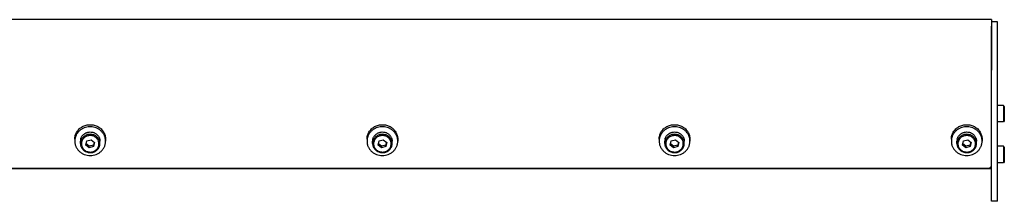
# Model space of a CAD drawing. Header units: inches. Extents: x 0 to 198, y 0 to 153.
# Tile 3 of 3: x 130.36 to 150.21, y 56.77 to 60.43. Entities that reach past the tile are written whole.
import ezdxf

# ---------------------------------------------------------------- set-up
doc = ezdxf.new("R2010")
doc.units = ezdxf.units.IN
doc.header["$LTSCALE"] = 10.89
doc.header["$MEASUREMENT"] = 0
for name, color, linetype in [('351201_BL1', 7, 'CONTINUOUS'), ('351202_WW_351202_42_BL5', 7, 'CONTINUOUS'), ('351203_WW_351203_42_BL8', 7, 'CONTINUOUS'), ('605279P_BL17', 7, 'CONTINUOUS'), ('605279P_BL21', 7, 'CONTINUOUS'), ('605279P_BL22', 7, 'CONTINUOUS'), ('605279P_BL23', 7, 'CONTINUOUS'), ('9505XXM_950512M_BL6', 7, 'CONTINUOUS'), ('9505XXM_950512M_BL7', 7, 'CONTINUOUS'), ('9506XXM_950612M_BL16', 7, 'CONTINUOUS'), ('9506XXM_950612M_BL18', 7, 'CONTINUOUS'), ('9506XXM_950612M_BL19', 7, 'CONTINUOUS'), ('9506XXM_950612M_BL20', 7, 'CONTINUOUS')]:
    doc.layers.add(name, color=color, linetype=linetype)

# ---------------------------------------------------------------- blocks, each defined once
blk = doc.blocks.new('351201_BL1', base_point=(100.466, 98.607))
at = {"layer": '351201_BL1', "color": 7, "linetype": 'CONTINUOUS'}
for p, q in [((150.071, 60.391), (149.951, 60.391)), ((150.071, 56.768), (150.071, 60.391)), ((149.951, 56.768), (149.951, 60.301)), ((150.071, 56.768), (149.951, 56.768))]:
    blk.add_line(p, q, dxfattribs=at)
blk = doc.blocks.new('351202_WW_351202_42_BL5', base_point=(104.017, 98.881))
at = {"layer": '351202_WW_351202_42_BL5', "color": 7, "linetype": 'CONTINUOUS'}
for p, q in [((149.951, 60.433), (107.715, 60.433)), ((149.951, 60.433), (149.951, 59.417)), ((107.777, 57.436), (149.888, 57.436))]:
    blk.add_line(p, q, dxfattribs=at)
blk.add_open_spline([(149.888, 57.436), (149.901, 57.436), (149.922, 57.442), (149.941, 57.461), (149.946, 57.473), (149.948, 57.479)], degree=3, knots=[0, 0, 0, 0, 0.50529, 0.754593, 1, 1, 1, 1], dxfattribs=at)
blk.add_open_spline([(149.948, 57.479), (149.95, 57.484), (149.951, 57.489), (149.951, 57.495)], degree=3, dxfattribs=at)
blk = doc.blocks.new('9505XXM_950512M_BL6', base_point=(103.841, 99.065))
at = {"layer": '9505XXM_950512M_BL6', "color": 7, "linetype": 'CONTINUOUS'}
for p, q in [((150.189, 57.881), (150.071, 57.881)), ((150.208, 57.862), (150.189, 57.881)), ((150.189, 57.881), (150.189, 57.547)), ((150.208, 57.862), (150.208, 57.566)), ((150.189, 57.547), (150.071, 57.547)), ((150.208, 57.566), (150.189, 57.547))]:
    blk.add_line(p, q, dxfattribs=at)
blk = doc.blocks.new('9505XXM_950512M_BL7', base_point=(103.99, 99.476))
at = {"layer": '9505XXM_950512M_BL7', "color": 7, "linetype": 'CONTINUOUS'}
for p, q in [((150.189, 58.704), (150.071, 58.704)), ((150.208, 58.684), (150.189, 58.704)), ((150.189, 58.704), (150.189, 58.369)), ((150.208, 58.684), (150.208, 58.389)), ((150.189, 58.369), (150.071, 58.369)), ((150.208, 58.389), (150.189, 58.369))]:
    blk.add_line(p, q, dxfattribs=at)
blk = doc.blocks.new('351203_WW_351203_42_BL8', base_point=(103.653, 98.877))
at = {"layer": '351203_WW_351203_42_BL8', "color": 7, "linetype": 'CONTINUOUS'}
blk.add_line((107.715, 57.429), (149.951, 57.429), dxfattribs=at)
blk = doc.blocks.new('9506XXM_950612M_BL16', base_point=(131.778, 57.959))
at = {"layer": '9506XXM_950612M_BL16', "color": 7, "linetype": 'CONTINUOUS'}
for p, q in [((131.581, 57.935), (131.581, 57.982)), ((131.691, 57.902), (131.711, 57.986)), ((131.711, 57.986), (131.798, 58.012)), ((131.798, 58.012), (131.865, 57.954)), ((131.975, 57.935), (131.975, 57.982)), ((131.758, 57.845), (131.691, 57.902)), ((131.699, 57.936), (131.758, 57.885)), ((131.758, 57.885), (131.845, 57.911)), ((131.758, 57.845), (131.758, 57.885)), ((131.845, 57.871), (131.758, 57.845)), ((131.857, 57.961), (131.845, 57.911)), ((131.865, 57.954), (131.845, 57.871)), ((131.845, 57.871), (131.845, 57.911))]:
    blk.add_line(p, q, dxfattribs=at)
for centre, start, end in [((131.756, 57.982), 166.8001, 179.9887), ((131.756, 57.935), 166.8, 179.9898), ((131.801, 57.935), 346.8, 359.9898)]:
    blk.add_arc(centre, 0.174, start, end, dxfattribs=at)
for points, knots in [([(131.691, 58.148), (131.698, 58.151), (131.712, 58.157), (131.74, 58.164), (131.776, 58.169), (131.813, 58.165), (131.842, 58.158), (131.855, 58.152), (131.862, 58.149)], [0, 0, 0, 0, 0.124436, 0.249396, 0.499902, 0.750459, 0.875482, 1, 1, 1, 1]), ([(131.586, 58.022), (131.587, 58.029), (131.591, 58.042), (131.6, 58.061), (131.61, 58.08), (131.623, 58.097), (131.638, 58.112), (131.654, 58.126), (131.672, 58.138), (131.685, 58.145), (131.691, 58.148)], [0, 0, 0, 0, 0.122426, 0.245433, 0.369103, 0.493576, 0.618904, 0.745107, 0.872161, 1, 1, 1, 1]), ([(131.975, 57.935), (131.975, 57.941), (131.974, 57.952), (131.972, 57.969), (131.968, 57.985), (131.96, 58.007), (131.947, 58.032), (131.929, 58.055), (131.912, 58.071), (131.898, 58.082), (131.884, 58.091), (131.863, 58.103), (131.835, 58.113), (131.799, 58.12), (131.763, 58.12), (131.728, 58.115), (131.694, 58.103), (131.663, 58.086), (131.635, 58.064), (131.613, 58.037), (131.596, 58.007), (131.588, 57.986), (131.586, 57.975)], [0, 0, 0, 0, 0.030228, 0.060492, 0.090821, 0.121245, 0.182408, 0.244207, 0.275402, 0.306773, 0.338313, 0.370012, 0.433751, 0.497868, 0.562132, 0.626295, 0.69012, 0.753413, 0.816044, 0.877972, 0.939242, 1, 1, 1, 1]), ([(131.951, 57.892), (131.954, 57.903), (131.956, 57.925), (131.954, 57.958), (131.944, 57.989), (131.928, 58.019), (131.906, 58.044), (131.88, 58.066), (131.849, 58.082), (131.816, 58.092), (131.782, 58.096), (131.747, 58.093), (131.713, 58.084), (131.682, 58.07), (131.655, 58.049), (131.632, 58.024), (131.615, 57.996), (131.607, 57.975), (131.605, 57.964)], [0, 0, 0, 0, 0.0606, 0.121164, 0.181999, 0.243361, 0.305419, 0.368235, 0.431754, 0.495819, 0.560193, 0.624597, 0.688748, 0.752396, 0.815366, 0.877579, 0.939072, 1, 1, 1, 1]), ([(131.862, 58.149), (131.87, 58.146), (131.886, 58.137), (131.909, 58.121), (131.928, 58.103), (131.945, 58.082), (131.958, 58.059), (131.968, 58.034), (131.974, 58.008), (131.975, 57.991), (131.975, 57.982)], [0, 0, 0, 0, 0.128399, 0.255795, 0.382098, 0.507304, 0.631497, 0.754844, 0.877585, 1, 1, 1, 1]), ([(131.581, 57.935), (131.581, 57.929), (131.582, 57.918), (131.584, 57.901), (131.588, 57.885), (131.596, 57.863), (131.609, 57.838), (131.627, 57.815), (131.644, 57.799), (131.658, 57.788), (131.672, 57.779), (131.693, 57.767), (131.721, 57.757), (131.757, 57.75), (131.793, 57.749), (131.828, 57.755), (131.862, 57.767), (131.893, 57.784), (131.921, 57.806), (131.943, 57.833), (131.96, 57.862), (131.968, 57.884), (131.97, 57.895)], [0, 0, 0, 0, 0.030228, 0.060492, 0.090821, 0.121245, 0.182408, 0.244207, 0.275402, 0.306773, 0.338313, 0.370012, 0.433751, 0.497868, 0.562132, 0.626295, 0.69012, 0.753413, 0.816044, 0.877972, 0.939242, 1, 1, 1, 1]), ([(131.605, 57.964), (131.603, 57.953), (131.6, 57.932), (131.602, 57.899), (131.612, 57.867), (131.628, 57.838), (131.65, 57.812), (131.676, 57.791), (131.707, 57.775), (131.74, 57.765), (131.774, 57.761), (131.809, 57.763), (131.843, 57.772), (131.874, 57.787), (131.901, 57.807), (131.924, 57.832), (131.941, 57.861), (131.949, 57.882), (131.951, 57.892)], [0, 0, 0, 0, 0.0606, 0.121164, 0.181999, 0.243361, 0.305419, 0.368235, 0.431754, 0.495819, 0.560193, 0.624597, 0.688748, 0.752396, 0.815366, 0.877579, 0.939072, 1, 1, 1, 1])]:
    blk.add_open_spline(points, degree=3, knots=knots, dxfattribs=at)
blk = doc.blocks.new('605279P_BL17', base_point=(131.778, 58.003))
at = {"layer": '605279P_BL17', "color": 7, "linetype": 'CONTINUOUS'}
for p, q in [((131.468, 58.023), (131.468, 57.982)), ((132.088, 58.023), (132.088, 57.982))]:
    blk.add_line(p, q, dxfattribs=at)
for start, end in [(90.0026, 97.3562), (82.6287, 89.9974)]:
    blk.add_arc((131.778, 57.943), 0.33, start, end, dxfattribs=at)
for points, knots in [([(131.736, 58.271), (131.717, 58.268), (131.681, 58.261), (131.63, 58.24), (131.584, 58.211), (131.55, 58.181), (131.527, 58.153), (131.511, 58.132), (131.498, 58.109), (131.487, 58.085), (131.479, 58.06), (131.473, 58.034), (131.469, 58.008), (131.468, 57.991), (131.468, 57.982)], [0, 0, 0, 0, 0.128781, 0.256764, 0.383604, 0.509098, 0.571387, 0.633341, 0.694983, 0.756348, 0.817478, 0.878424, 0.939244, 1, 1, 1, 1]), ([(131.508, 58.166), (131.515, 58.177), (131.53, 58.199), (131.556, 58.228), (131.587, 58.254), (131.621, 58.275), (131.658, 58.293), (131.697, 58.305), (131.737, 58.313), (131.764, 58.314), (131.778, 58.314)], [0, 0, 0, 0, 0.121919, 0.244818, 0.36873, 0.493615, 0.619368, 0.745827, 0.872787, 1, 1, 1, 1]), ([(131.778, 58.314), (131.792, 58.314), (131.819, 58.313), (131.859, 58.305), (131.898, 58.293), (131.935, 58.275), (131.969, 58.254), (132, 58.228), (132.026, 58.199), (132.041, 58.177), (132.048, 58.166)], [0, 0, 0, 0, 0.127213, 0.254172, 0.380631, 0.506384, 0.631269, 0.755181, 0.878081, 1, 1, 1, 1]), ([(132.088, 57.982), (132.088, 57.991), (132.087, 58.008), (132.083, 58.034), (132.077, 58.06), (132.069, 58.085), (132.058, 58.109), (132.045, 58.132), (132.029, 58.153), (132.006, 58.181), (131.972, 58.211), (131.926, 58.24), (131.875, 58.261), (131.839, 58.268), (131.82, 58.271)], [0, 0, 0, 0, 0.060756, 0.121577, 0.182523, 0.243653, 0.305018, 0.36666, 0.428614, 0.490902, 0.616396, 0.743236, 0.871218, 1, 1, 1, 1]), ([(131.468, 58.023), (131.468, 58.036), (131.47, 58.061), (131.477, 58.097), (131.49, 58.133), (131.501, 58.155), (131.508, 58.166)], [0, 0, 0, 0, 0.248724, 0.497981, 0.748265, 1, 1, 1, 1]), ([(131.468, 57.982), (131.468, 57.973), (131.469, 57.953), (131.473, 57.925), (131.481, 57.897), (131.491, 57.87), (131.504, 57.845), (131.52, 57.82), (131.538, 57.797), (131.559, 57.776), (131.581, 57.757), (131.606, 57.739), (131.632, 57.725), (131.668, 57.708), (131.717, 57.695), (131.758, 57.691), (131.778, 57.691)], [0, 0, 0, 0, 0.060569, 0.121214, 0.182009, 0.243021, 0.304309, 0.365919, 0.427885, 0.490226, 0.552948, 0.616042, 0.679483, 0.743236, 0.871333, 1, 1, 1, 1]), ([(131.778, 57.691), (131.798, 57.691), (131.839, 57.695), (131.888, 57.708), (131.924, 57.725), (131.95, 57.739), (131.975, 57.757), (131.998, 57.776), (132.018, 57.797), (132.036, 57.82), (132.052, 57.845), (132.065, 57.87), (132.075, 57.897), (132.083, 57.925), (132.087, 57.953), (132.088, 57.973), (132.088, 57.982)], [0, 0, 0, 0, 0.128666, 0.256763, 0.320516, 0.383957, 0.44705, 0.509773, 0.572115, 0.63408, 0.69569, 0.756978, 0.817991, 0.878786, 0.939431, 1, 1, 1, 1]), ([(132.048, 58.166), (132.055, 58.155), (132.066, 58.133), (132.079, 58.097), (132.086, 58.061), (132.088, 58.036), (132.088, 58.023)], [0, 0, 0, 0, 0.251735, 0.50202, 0.751276, 1, 1, 1, 1])]:
    blk.add_open_spline(points, degree=3, knots=knots, dxfattribs=at)
blk = doc.blocks.new('9506XXM_950612M_BL18', base_point=(137.669, 57.959))
at = {"layer": '9506XXM_950612M_BL18', "color": 7, "linetype": 'CONTINUOUS'}
for p, q in [((137.472, 57.935), (137.472, 57.982)), ((137.582, 57.902), (137.602, 57.986)), ((137.602, 57.986), (137.688, 58.012)), ((137.688, 58.012), (137.756, 57.954)), ((137.866, 57.935), (137.866, 57.982)), ((137.649, 57.845), (137.582, 57.902)), ((137.59, 57.936), (137.649, 57.885)), ((137.649, 57.885), (137.736, 57.911)), ((137.649, 57.845), (137.649, 57.885)), ((137.736, 57.871), (137.649, 57.845)), ((137.748, 57.961), (137.736, 57.911)), ((137.756, 57.954), (137.736, 57.871)), ((137.736, 57.871), (137.736, 57.911))]:
    blk.add_line(p, q, dxfattribs=at)
for centre, start, end in [((137.646, 57.982), 166.8001, 179.9887), ((137.646, 57.935), 166.8, 179.9898), ((137.691, 57.935), 346.8, 359.9898)]:
    blk.add_arc(centre, 0.174, start, end, dxfattribs=at)
for points, knots in [([(137.582, 58.148), (137.589, 58.151), (137.602, 58.157), (137.631, 58.164), (137.667, 58.169), (137.704, 58.165), (137.732, 58.158), (137.746, 58.152), (137.753, 58.149)], [0, 0, 0, 0, 0.124436, 0.249396, 0.499902, 0.750459, 0.875482, 1, 1, 1, 1]), ([(137.477, 58.022), (137.478, 58.029), (137.482, 58.042), (137.491, 58.061), (137.501, 58.08), (137.514, 58.097), (137.528, 58.112), (137.545, 58.126), (137.563, 58.138), (137.576, 58.145), (137.582, 58.148)], [0, 0, 0, 0, 0.122426, 0.245433, 0.369103, 0.493576, 0.618904, 0.745107, 0.872161, 1, 1, 1, 1]), ([(137.866, 57.935), (137.866, 57.941), (137.865, 57.952), (137.863, 57.969), (137.859, 57.985), (137.851, 58.007), (137.838, 58.032), (137.82, 58.055), (137.803, 58.071), (137.789, 58.082), (137.774, 58.091), (137.754, 58.103), (137.726, 58.113), (137.69, 58.12), (137.654, 58.12), (137.619, 58.115), (137.585, 58.103), (137.554, 58.086), (137.526, 58.064), (137.504, 58.037), (137.487, 58.007), (137.479, 57.986), (137.477, 57.975)], [0, 0, 0, 0, 0.030228, 0.060492, 0.090821, 0.121245, 0.182408, 0.244207, 0.275402, 0.306773, 0.338313, 0.370012, 0.433751, 0.497868, 0.562132, 0.626295, 0.69012, 0.753413, 0.816044, 0.877972, 0.939242, 1, 1, 1, 1]), ([(137.842, 57.892), (137.844, 57.903), (137.847, 57.925), (137.844, 57.958), (137.835, 57.989), (137.819, 58.019), (137.797, 58.044), (137.771, 58.066), (137.74, 58.082), (137.707, 58.092), (137.673, 58.096), (137.638, 58.093), (137.604, 58.084), (137.573, 58.07), (137.546, 58.049), (137.523, 58.024), (137.506, 57.996), (137.498, 57.975), (137.496, 57.964)], [0, 0, 0, 0, 0.0606, 0.121164, 0.181999, 0.243361, 0.305419, 0.368235, 0.431754, 0.495819, 0.560193, 0.624597, 0.688748, 0.752396, 0.815366, 0.877579, 0.939072, 1, 1, 1, 1]), ([(137.753, 58.149), (137.761, 58.146), (137.777, 58.137), (137.799, 58.121), (137.819, 58.103), (137.836, 58.082), (137.849, 58.059), (137.859, 58.034), (137.864, 58.008), (137.866, 57.991), (137.866, 57.982)], [0, 0, 0, 0, 0.128399, 0.255795, 0.382098, 0.507304, 0.631497, 0.754844, 0.877585, 1, 1, 1, 1]), ([(137.472, 57.935), (137.472, 57.929), (137.473, 57.918), (137.475, 57.901), (137.479, 57.885), (137.487, 57.863), (137.5, 57.838), (137.518, 57.815), (137.535, 57.799), (137.549, 57.788), (137.563, 57.779), (137.584, 57.767), (137.612, 57.757), (137.648, 57.75), (137.684, 57.749), (137.719, 57.755), (137.753, 57.767), (137.784, 57.784), (137.812, 57.806), (137.834, 57.833), (137.851, 57.862), (137.859, 57.884), (137.861, 57.895)], [0, 0, 0, 0, 0.030228, 0.060492, 0.090821, 0.121245, 0.182408, 0.244207, 0.275402, 0.306773, 0.338313, 0.370012, 0.433751, 0.497868, 0.562132, 0.626295, 0.69012, 0.753413, 0.816044, 0.877972, 0.939242, 1, 1, 1, 1]), ([(137.496, 57.964), (137.493, 57.953), (137.491, 57.932), (137.493, 57.899), (137.503, 57.867), (137.519, 57.838), (137.54, 57.812), (137.567, 57.791), (137.597, 57.775), (137.631, 57.765), (137.665, 57.761), (137.7, 57.763), (137.734, 57.772), (137.765, 57.787), (137.792, 57.807), (137.815, 57.832), (137.832, 57.861), (137.839, 57.882), (137.842, 57.892)], [0, 0, 0, 0, 0.0606, 0.121164, 0.181999, 0.243361, 0.305419, 0.368235, 0.431754, 0.495819, 0.560193, 0.624597, 0.688748, 0.752396, 0.815366, 0.877579, 0.939072, 1, 1, 1, 1])]:
    blk.add_open_spline(points, degree=3, knots=knots, dxfattribs=at)
blk = doc.blocks.new('9506XXM_950612M_BL19', base_point=(143.56, 57.959))
at = {"layer": '9506XXM_950612M_BL19', "color": 7, "linetype": 'CONTINUOUS'}
for p, q in [((143.363, 57.935), (143.363, 57.982)), ((143.473, 57.902), (143.493, 57.986)), ((143.493, 57.986), (143.579, 58.012)), ((143.579, 58.012), (143.646, 57.954)), ((143.757, 57.935), (143.757, 57.982)), ((143.54, 57.845), (143.473, 57.902)), ((143.481, 57.936), (143.54, 57.885)), ((143.54, 57.885), (143.627, 57.911)), ((143.54, 57.845), (143.54, 57.885)), ((143.627, 57.871), (143.54, 57.845)), ((143.639, 57.961), (143.627, 57.911)), ((143.646, 57.954), (143.627, 57.871)), ((143.627, 57.871), (143.627, 57.911))]:
    blk.add_line(p, q, dxfattribs=at)
for centre, start, end in [((143.537, 57.982), 166.8001, 179.9887), ((143.537, 57.935), 166.8, 179.9898), ((143.582, 57.935), 346.8, 359.9898)]:
    blk.add_arc(centre, 0.174, start, end, dxfattribs=at)
for points, knots in [([(143.473, 58.148), (143.48, 58.151), (143.493, 58.157), (143.521, 58.164), (143.558, 58.169), (143.595, 58.165), (143.623, 58.158), (143.637, 58.152), (143.644, 58.149)], [0, 0, 0, 0, 0.124436, 0.249396, 0.499902, 0.750459, 0.875482, 1, 1, 1, 1]), ([(143.367, 58.022), (143.369, 58.029), (143.373, 58.042), (143.381, 58.061), (143.392, 58.08), (143.405, 58.097), (143.419, 58.112), (143.436, 58.126), (143.454, 58.138), (143.466, 58.145), (143.473, 58.148)], [0, 0, 0, 0, 0.122426, 0.245433, 0.369103, 0.493576, 0.618904, 0.745107, 0.872161, 1, 1, 1, 1]), ([(143.757, 57.935), (143.757, 57.941), (143.756, 57.952), (143.754, 57.969), (143.749, 57.985), (143.742, 58.007), (143.729, 58.032), (143.711, 58.055), (143.694, 58.071), (143.68, 58.082), (143.665, 58.091), (143.644, 58.103), (143.616, 58.113), (143.581, 58.12), (143.545, 58.12), (143.509, 58.115), (143.476, 58.103), (143.444, 58.086), (143.417, 58.064), (143.395, 58.037), (143.377, 58.007), (143.37, 57.986), (143.367, 57.975)], [0, 0, 0, 0, 0.030228, 0.060492, 0.090821, 0.121245, 0.182408, 0.244207, 0.275402, 0.306773, 0.338313, 0.370012, 0.433751, 0.497868, 0.562132, 0.626295, 0.69012, 0.753413, 0.816044, 0.877972, 0.939242, 1, 1, 1, 1]), ([(143.733, 57.892), (143.735, 57.903), (143.738, 57.925), (143.735, 57.958), (143.726, 57.989), (143.71, 58.019), (143.688, 58.044), (143.662, 58.066), (143.631, 58.082), (143.598, 58.092), (143.563, 58.096), (143.529, 58.093), (143.495, 58.084), (143.464, 58.07), (143.436, 58.049), (143.414, 58.024), (143.396, 57.996), (143.389, 57.975), (143.387, 57.964)], [0, 0, 0, 0, 0.0606, 0.121164, 0.181999, 0.243361, 0.305419, 0.368235, 0.431754, 0.495819, 0.560193, 0.624597, 0.688748, 0.752396, 0.815366, 0.877579, 0.939072, 1, 1, 1, 1]), ([(143.644, 58.149), (143.652, 58.146), (143.668, 58.137), (143.69, 58.121), (143.71, 58.103), (143.726, 58.082), (143.74, 58.059), (143.749, 58.034), (143.755, 58.008), (143.757, 57.991), (143.757, 57.982)], [0, 0, 0, 0, 0.128399, 0.255795, 0.382098, 0.507304, 0.631497, 0.754844, 0.877585, 1, 1, 1, 1]), ([(143.363, 57.935), (143.363, 57.929), (143.363, 57.918), (143.366, 57.901), (143.37, 57.885), (143.378, 57.863), (143.391, 57.838), (143.409, 57.815), (143.426, 57.799), (143.439, 57.788), (143.454, 57.779), (143.475, 57.767), (143.503, 57.757), (143.538, 57.75), (143.574, 57.749), (143.61, 57.755), (143.644, 57.767), (143.675, 57.784), (143.702, 57.806), (143.725, 57.833), (143.742, 57.862), (143.749, 57.884), (143.752, 57.895)], [0, 0, 0, 0, 0.030228, 0.060492, 0.090821, 0.121245, 0.182408, 0.244207, 0.275402, 0.306773, 0.338313, 0.370012, 0.433751, 0.497868, 0.562132, 0.626295, 0.69012, 0.753413, 0.816044, 0.877972, 0.939242, 1, 1, 1, 1]), ([(143.387, 57.964), (143.384, 57.953), (143.381, 57.932), (143.384, 57.899), (143.394, 57.867), (143.41, 57.838), (143.431, 57.812), (143.458, 57.791), (143.488, 57.775), (143.521, 57.765), (143.556, 57.761), (143.591, 57.763), (143.624, 57.772), (143.656, 57.787), (143.683, 57.807), (143.706, 57.832), (143.723, 57.861), (143.73, 57.882), (143.733, 57.892)], [0, 0, 0, 0, 0.0606, 0.121164, 0.181999, 0.243361, 0.305419, 0.368235, 0.431754, 0.495819, 0.560193, 0.624597, 0.688748, 0.752396, 0.815366, 0.877579, 0.939072, 1, 1, 1, 1])]:
    blk.add_open_spline(points, degree=3, knots=knots, dxfattribs=at)
blk = doc.blocks.new('9506XXM_950612M_BL20', base_point=(149.451, 57.959))
at = {"layer": '9506XXM_950612M_BL20', "color": 7, "linetype": 'CONTINUOUS'}
for p, q in [((149.254, 57.935), (149.254, 57.982)), ((149.364, 57.902), (149.383, 57.986)), ((149.383, 57.986), (149.47, 58.012)), ((149.47, 58.012), (149.537, 57.954)), ((149.647, 57.935), (149.647, 57.982)), ((149.431, 57.845), (149.364, 57.902)), ((149.372, 57.936), (149.431, 57.885)), ((149.431, 57.885), (149.518, 57.911)), ((149.431, 57.845), (149.431, 57.885)), ((149.518, 57.871), (149.431, 57.845)), ((149.529, 57.961), (149.518, 57.911)), ((149.537, 57.954), (149.518, 57.871)), ((149.518, 57.871), (149.518, 57.911))]:
    blk.add_line(p, q, dxfattribs=at)
for centre, start, end in [((149.428, 57.982), 166.8001, 179.9887), ((149.428, 57.935), 166.8, 179.9898), ((149.473, 57.935), 346.8, 359.9898)]:
    blk.add_arc(centre, 0.174, start, end, dxfattribs=at)
for points, knots in [([(149.364, 58.148), (149.37, 58.151), (149.384, 58.157), (149.412, 58.164), (149.449, 58.169), (149.486, 58.165), (149.514, 58.158), (149.528, 58.152), (149.535, 58.149)], [0, 0, 0, 0, 0.124436, 0.249396, 0.499902, 0.750459, 0.875482, 1, 1, 1, 1]), ([(149.258, 58.022), (149.26, 58.029), (149.264, 58.042), (149.272, 58.061), (149.283, 58.08), (149.295, 58.097), (149.31, 58.112), (149.326, 58.126), (149.344, 58.138), (149.357, 58.145), (149.364, 58.148)], [0, 0, 0, 0, 0.122426, 0.245433, 0.369103, 0.493576, 0.618904, 0.745107, 0.872161, 1, 1, 1, 1]), ([(149.647, 57.935), (149.647, 57.941), (149.647, 57.952), (149.644, 57.969), (149.64, 57.985), (149.633, 58.007), (149.619, 58.032), (149.601, 58.055), (149.585, 58.071), (149.571, 58.082), (149.556, 58.091), (149.535, 58.103), (149.507, 58.113), (149.472, 58.12), (149.436, 58.12), (149.4, 58.115), (149.366, 58.103), (149.335, 58.086), (149.308, 58.064), (149.285, 58.037), (149.268, 58.007), (149.261, 57.986), (149.258, 57.975)], [0, 0, 0, 0, 0.030228, 0.060492, 0.090821, 0.121245, 0.182408, 0.244207, 0.275402, 0.306773, 0.338313, 0.370012, 0.433751, 0.497868, 0.562132, 0.626295, 0.69012, 0.753413, 0.816044, 0.877972, 0.939242, 1, 1, 1, 1]), ([(149.624, 57.892), (149.626, 57.903), (149.629, 57.925), (149.626, 57.958), (149.617, 57.989), (149.601, 58.019), (149.579, 58.044), (149.552, 58.066), (149.522, 58.082), (149.489, 58.092), (149.454, 58.096), (149.419, 58.093), (149.386, 58.084), (149.355, 58.07), (149.327, 58.049), (149.305, 58.024), (149.287, 57.996), (149.28, 57.975), (149.278, 57.964)], [0, 0, 0, 0, 0.0606, 0.121164, 0.181999, 0.243361, 0.305419, 0.368235, 0.431754, 0.495819, 0.560193, 0.624597, 0.688748, 0.752396, 0.815366, 0.877579, 0.939072, 1, 1, 1, 1]), ([(149.535, 58.149), (149.543, 58.146), (149.559, 58.137), (149.581, 58.121), (149.601, 58.103), (149.617, 58.082), (149.631, 58.059), (149.64, 58.034), (149.646, 58.008), (149.647, 57.991), (149.647, 57.982)], [0, 0, 0, 0, 0.128399, 0.255795, 0.382098, 0.507304, 0.631497, 0.754844, 0.877585, 1, 1, 1, 1]), ([(149.254, 57.935), (149.254, 57.929), (149.254, 57.918), (149.257, 57.901), (149.261, 57.885), (149.268, 57.863), (149.282, 57.838), (149.3, 57.815), (149.317, 57.799), (149.33, 57.788), (149.345, 57.779), (149.366, 57.767), (149.394, 57.757), (149.429, 57.75), (149.465, 57.749), (149.501, 57.755), (149.535, 57.767), (149.566, 57.784), (149.593, 57.806), (149.616, 57.833), (149.633, 57.862), (149.64, 57.884), (149.643, 57.895)], [0, 0, 0, 0, 0.030228, 0.060492, 0.090821, 0.121245, 0.182408, 0.244207, 0.275402, 0.306773, 0.338313, 0.370012, 0.433751, 0.497868, 0.562132, 0.626295, 0.69012, 0.753413, 0.816044, 0.877972, 0.939242, 1, 1, 1, 1]), ([(149.278, 57.964), (149.275, 57.953), (149.272, 57.932), (149.275, 57.899), (149.285, 57.867), (149.3, 57.838), (149.322, 57.812), (149.349, 57.791), (149.379, 57.775), (149.412, 57.765), (149.447, 57.761), (149.482, 57.763), (149.515, 57.772), (149.546, 57.787), (149.574, 57.807), (149.597, 57.832), (149.614, 57.861), (149.621, 57.882), (149.624, 57.892)], [0, 0, 0, 0, 0.0606, 0.121164, 0.181999, 0.243361, 0.305419, 0.368235, 0.431754, 0.495819, 0.560193, 0.624597, 0.688748, 0.752396, 0.815366, 0.877579, 0.939072, 1, 1, 1, 1])]:
    blk.add_open_spline(points, degree=3, knots=knots, dxfattribs=at)
blk = doc.blocks.new('605279P_BL21', base_point=(137.669, 58.003))
at = {"layer": '605279P_BL21', "color": 7, "linetype": 'CONTINUOUS'}
for p, q in [((137.359, 58.023), (137.359, 57.982)), ((137.979, 58.023), (137.979, 57.982))]:
    blk.add_line(p, q, dxfattribs=at)
for start, end in [(90.0026, 97.3562), (82.6287, 89.9974)]:
    blk.add_arc((137.669, 57.943), 0.33, start, end, dxfattribs=at)
for points, knots in [([(137.627, 58.271), (137.608, 58.268), (137.572, 58.261), (137.521, 58.24), (137.474, 58.211), (137.441, 58.181), (137.418, 58.153), (137.402, 58.132), (137.389, 58.109), (137.378, 58.085), (137.37, 58.06), (137.363, 58.034), (137.36, 58.008), (137.359, 57.991), (137.359, 57.982)], [0, 0, 0, 0, 0.128781, 0.256764, 0.383604, 0.509098, 0.571387, 0.633341, 0.694983, 0.756348, 0.817478, 0.878424, 0.939244, 1, 1, 1, 1]), ([(137.399, 58.166), (137.405, 58.177), (137.421, 58.199), (137.447, 58.228), (137.478, 58.254), (137.512, 58.275), (137.549, 58.293), (137.588, 58.305), (137.628, 58.313), (137.655, 58.314), (137.669, 58.314)], [0, 0, 0, 0, 0.121919, 0.244818, 0.36873, 0.493615, 0.619368, 0.745827, 0.872787, 1, 1, 1, 1]), ([(137.669, 58.314), (137.683, 58.314), (137.71, 58.313), (137.75, 58.305), (137.789, 58.293), (137.826, 58.275), (137.86, 58.254), (137.89, 58.228), (137.917, 58.199), (137.932, 58.177), (137.939, 58.166)], [0, 0, 0, 0, 0.127213, 0.254172, 0.380631, 0.506384, 0.631269, 0.755181, 0.878081, 1, 1, 1, 1]), ([(137.979, 57.982), (137.979, 57.991), (137.978, 58.008), (137.974, 58.034), (137.968, 58.06), (137.96, 58.085), (137.949, 58.109), (137.935, 58.132), (137.92, 58.153), (137.897, 58.181), (137.863, 58.211), (137.817, 58.24), (137.766, 58.261), (137.729, 58.268), (137.711, 58.271)], [0, 0, 0, 0, 0.060756, 0.121577, 0.182523, 0.243653, 0.305018, 0.36666, 0.428614, 0.490902, 0.616396, 0.743236, 0.871218, 1, 1, 1, 1]), ([(137.359, 58.023), (137.359, 58.036), (137.361, 58.061), (137.368, 58.097), (137.381, 58.133), (137.392, 58.155), (137.399, 58.166)], [0, 0, 0, 0, 0.248724, 0.497981, 0.748265, 1, 1, 1, 1]), ([(137.359, 57.982), (137.359, 57.973), (137.36, 57.953), (137.364, 57.925), (137.372, 57.897), (137.382, 57.87), (137.395, 57.845), (137.411, 57.82), (137.429, 57.797), (137.449, 57.776), (137.472, 57.757), (137.496, 57.739), (137.523, 57.725), (137.559, 57.708), (137.608, 57.695), (137.649, 57.691), (137.669, 57.691)], [0, 0, 0, 0, 0.060569, 0.121214, 0.182009, 0.243021, 0.304309, 0.365919, 0.427885, 0.490226, 0.552948, 0.616042, 0.679483, 0.743236, 0.871333, 1, 1, 1, 1]), ([(137.669, 57.691), (137.689, 57.691), (137.73, 57.695), (137.778, 57.708), (137.815, 57.725), (137.841, 57.739), (137.866, 57.757), (137.888, 57.776), (137.909, 57.797), (137.927, 57.82), (137.943, 57.845), (137.956, 57.87), (137.966, 57.897), (137.973, 57.925), (137.978, 57.953), (137.979, 57.973), (137.979, 57.982)], [0, 0, 0, 0, 0.128666, 0.256763, 0.320516, 0.383957, 0.44705, 0.509773, 0.572115, 0.63408, 0.69569, 0.756978, 0.817991, 0.878786, 0.939431, 1, 1, 1, 1]), ([(137.939, 58.166), (137.945, 58.155), (137.957, 58.133), (137.97, 58.097), (137.977, 58.061), (137.979, 58.036), (137.979, 58.023)], [0, 0, 0, 0, 0.251735, 0.50202, 0.751276, 1, 1, 1, 1])]:
    blk.add_open_spline(points, degree=3, knots=knots, dxfattribs=at)
blk = doc.blocks.new('605279P_BL22', base_point=(143.56, 58.003))
at = {"layer": '605279P_BL22', "color": 7, "linetype": 'CONTINUOUS'}
for p, q in [((143.25, 58.023), (143.25, 57.982)), ((143.87, 58.023), (143.87, 57.982))]:
    blk.add_line(p, q, dxfattribs=at)
for start, end in [(90.0026, 97.3562), (82.6287, 89.9974)]:
    blk.add_arc((143.56, 57.943), 0.33, start, end, dxfattribs=at)
for points, knots in [([(143.518, 58.271), (143.499, 58.268), (143.463, 58.261), (143.412, 58.24), (143.365, 58.211), (143.332, 58.181), (143.308, 58.153), (143.293, 58.132), (143.28, 58.109), (143.269, 58.085), (143.26, 58.06), (143.254, 58.034), (143.251, 58.008), (143.25, 57.991), (143.25, 57.982)], [0, 0, 0, 0, 0.128781, 0.256764, 0.383604, 0.509098, 0.571387, 0.633341, 0.694983, 0.756348, 0.817478, 0.878424, 0.939244, 1, 1, 1, 1]), ([(143.29, 58.166), (143.296, 58.177), (143.311, 58.199), (143.338, 58.228), (143.369, 58.254), (143.403, 58.275), (143.44, 58.293), (143.479, 58.305), (143.519, 58.313), (143.546, 58.314), (143.56, 58.314)], [0, 0, 0, 0, 0.121919, 0.244818, 0.36873, 0.493615, 0.619368, 0.745827, 0.872787, 1, 1, 1, 1]), ([(143.56, 58.314), (143.573, 58.314), (143.601, 58.313), (143.641, 58.305), (143.68, 58.293), (143.717, 58.275), (143.751, 58.254), (143.781, 58.228), (143.808, 58.199), (143.823, 58.177), (143.83, 58.166)], [0, 0, 0, 0, 0.127213, 0.254172, 0.380631, 0.506384, 0.631269, 0.755181, 0.878081, 1, 1, 1, 1]), ([(143.87, 57.982), (143.87, 57.991), (143.869, 58.008), (143.865, 58.034), (143.859, 58.06), (143.85, 58.085), (143.839, 58.109), (143.826, 58.132), (143.811, 58.153), (143.788, 58.181), (143.754, 58.211), (143.708, 58.24), (143.656, 58.261), (143.62, 58.268), (143.602, 58.271)], [0, 0, 0, 0, 0.060756, 0.121577, 0.182523, 0.243653, 0.305018, 0.36666, 0.428614, 0.490902, 0.616396, 0.743236, 0.871218, 1, 1, 1, 1]), ([(143.25, 58.023), (143.25, 58.036), (143.251, 58.061), (143.259, 58.097), (143.272, 58.133), (143.283, 58.155), (143.29, 58.166)], [0, 0, 0, 0, 0.248724, 0.497981, 0.748265, 1, 1, 1, 1]), ([(143.25, 57.982), (143.25, 57.973), (143.251, 57.953), (143.255, 57.925), (143.263, 57.897), (143.273, 57.87), (143.286, 57.845), (143.302, 57.82), (143.32, 57.797), (143.34, 57.776), (143.363, 57.757), (143.387, 57.739), (143.413, 57.725), (143.45, 57.708), (143.499, 57.695), (143.539, 57.691), (143.56, 57.691)], [0, 0, 0, 0, 0.060569, 0.121214, 0.182009, 0.243021, 0.304309, 0.365919, 0.427885, 0.490226, 0.552948, 0.616042, 0.679483, 0.743236, 0.871333, 1, 1, 1, 1]), ([(143.56, 57.691), (143.58, 57.691), (143.62, 57.695), (143.669, 57.708), (143.706, 57.725), (143.732, 57.739), (143.757, 57.757), (143.779, 57.776), (143.8, 57.797), (143.818, 57.82), (143.834, 57.845), (143.847, 57.87), (143.857, 57.897), (143.864, 57.925), (143.869, 57.953), (143.87, 57.973), (143.87, 57.982)], [0, 0, 0, 0, 0.128666, 0.256763, 0.320516, 0.383957, 0.44705, 0.509773, 0.572115, 0.63408, 0.69569, 0.756978, 0.817991, 0.878786, 0.939431, 1, 1, 1, 1]), ([(143.83, 58.166), (143.836, 58.155), (143.848, 58.133), (143.86, 58.097), (143.868, 58.061), (143.87, 58.036), (143.87, 58.023)], [0, 0, 0, 0, 0.251735, 0.50202, 0.751276, 1, 1, 1, 1])]:
    blk.add_open_spline(points, degree=3, knots=knots, dxfattribs=at)
blk = doc.blocks.new('605279P_BL23', base_point=(149.451, 58.003))
at = {"layer": '605279P_BL23', "color": 7, "linetype": 'CONTINUOUS'}
for p, q in [((149.141, 58.023), (149.141, 57.982)), ((149.761, 58.023), (149.761, 57.982))]:
    blk.add_line(p, q, dxfattribs=at)
for start, end in [(90.0026, 97.3562), (82.6287, 89.9974)]:
    blk.add_arc((149.451, 57.943), 0.33, start, end, dxfattribs=at)
for points, knots in [([(149.408, 58.271), (149.39, 58.268), (149.354, 58.261), (149.303, 58.24), (149.256, 58.211), (149.222, 58.181), (149.199, 58.153), (149.184, 58.132), (149.171, 58.109), (149.16, 58.085), (149.151, 58.06), (149.145, 58.034), (149.141, 58.008), (149.141, 57.991), (149.141, 57.982)], [0, 0, 0, 0, 0.128781, 0.256764, 0.383604, 0.509098, 0.571387, 0.633341, 0.694983, 0.756348, 0.817478, 0.878424, 0.939244, 1, 1, 1, 1]), ([(149.18, 58.166), (149.187, 58.177), (149.202, 58.199), (149.229, 58.228), (149.26, 58.254), (149.294, 58.275), (149.331, 58.293), (149.369, 58.305), (149.41, 58.313), (149.437, 58.314), (149.451, 58.314)], [0, 0, 0, 0, 0.121919, 0.244818, 0.36873, 0.493615, 0.619368, 0.745827, 0.872787, 1, 1, 1, 1]), ([(149.451, 58.314), (149.464, 58.314), (149.492, 58.313), (149.532, 58.305), (149.571, 58.293), (149.607, 58.275), (149.641, 58.254), (149.672, 58.228), (149.699, 58.199), (149.714, 58.177), (149.721, 58.166)], [0, 0, 0, 0, 0.127213, 0.254172, 0.380631, 0.506384, 0.631269, 0.755181, 0.878081, 1, 1, 1, 1]), ([(149.761, 57.982), (149.761, 57.991), (149.76, 58.008), (149.756, 58.034), (149.75, 58.06), (149.741, 58.085), (149.73, 58.109), (149.717, 58.132), (149.702, 58.153), (149.679, 58.181), (149.645, 58.211), (149.599, 58.24), (149.547, 58.261), (149.511, 58.268), (149.493, 58.271)], [0, 0, 0, 0, 0.060756, 0.121577, 0.182523, 0.243653, 0.305018, 0.36666, 0.428614, 0.490902, 0.616396, 0.743236, 0.871218, 1, 1, 1, 1]), ([(149.141, 58.023), (149.141, 58.036), (149.142, 58.061), (149.15, 58.097), (149.162, 58.133), (149.174, 58.155), (149.18, 58.166)], [0, 0, 0, 0, 0.248724, 0.497981, 0.748265, 1, 1, 1, 1]), ([(149.141, 57.982), (149.141, 57.973), (149.142, 57.953), (149.146, 57.925), (149.153, 57.897), (149.164, 57.87), (149.177, 57.845), (149.192, 57.82), (149.211, 57.797), (149.231, 57.776), (149.254, 57.757), (149.278, 57.739), (149.304, 57.725), (149.341, 57.708), (149.39, 57.695), (149.43, 57.691), (149.451, 57.691)], [0, 0, 0, 0, 0.060569, 0.121214, 0.182009, 0.243021, 0.304309, 0.365919, 0.427885, 0.490226, 0.552948, 0.616042, 0.679483, 0.743236, 0.871333, 1, 1, 1, 1]), ([(149.451, 57.691), (149.471, 57.691), (149.511, 57.695), (149.56, 57.708), (149.597, 57.725), (149.623, 57.739), (149.647, 57.757), (149.67, 57.776), (149.691, 57.797), (149.709, 57.82), (149.724, 57.845), (149.737, 57.87), (149.748, 57.897), (149.755, 57.925), (149.76, 57.953), (149.761, 57.973), (149.761, 57.982)], [0, 0, 0, 0, 0.128666, 0.256763, 0.320516, 0.383957, 0.44705, 0.509773, 0.572115, 0.63408, 0.69569, 0.756978, 0.817991, 0.878786, 0.939431, 1, 1, 1, 1]), ([(149.721, 58.166), (149.727, 58.155), (149.739, 58.133), (149.751, 58.097), (149.759, 58.061), (149.761, 58.036), (149.761, 58.023)], [0, 0, 0, 0, 0.251735, 0.50202, 0.751276, 1, 1, 1, 1])]:
    blk.add_open_spline(points, degree=3, knots=knots, dxfattribs=at)

msp = doc.modelspace()

# ---------------------------------------------------------------- block references
at = {"layer": '351201_BL1'}
msp.add_blockref('351201_BL1', (100.466, 98.607), dxfattribs=at)
at = {"layer": '351202_WW_351202_42_BL5'}
msp.add_blockref('351202_WW_351202_42_BL5', (104.017, 98.881), dxfattribs=at)
at = {"layer": '351203_WW_351203_42_BL8'}
msp.add_blockref('351203_WW_351203_42_BL8', (103.653, 98.877), dxfattribs=at)
at = {"layer": '605279P_BL17'}
msp.add_blockref('605279P_BL17', (131.778, 58.003), dxfattribs=at)
at = {"layer": '605279P_BL21'}
msp.add_blockref('605279P_BL21', (137.669, 58.003), dxfattribs=at)
at = {"layer": '605279P_BL22'}
msp.add_blockref('605279P_BL22', (143.56, 58.003), dxfattribs=at)
at = {"layer": '605279P_BL23'}
msp.add_blockref('605279P_BL23', (149.451, 58.003), dxfattribs=at)
at = {"layer": '9505XXM_950512M_BL6'}
msp.add_blockref('9505XXM_950512M_BL6', (103.841, 99.065), dxfattribs=at)
at = {"layer": '9505XXM_950512M_BL7'}
msp.add_blockref('9505XXM_950512M_BL7', (103.99, 99.476), dxfattribs=at)
at = {"layer": '9506XXM_950612M_BL16'}
msp.add_blockref('9506XXM_950612M_BL16', (131.778, 57.959), dxfattribs=at)
at = {"layer": '9506XXM_950612M_BL18'}
msp.add_blockref('9506XXM_950612M_BL18', (137.669, 57.959), dxfattribs=at)
at = {"layer": '9506XXM_950612M_BL19'}
msp.add_blockref('9506XXM_950612M_BL19', (143.56, 57.959), dxfattribs=at)
at = {"layer": '9506XXM_950612M_BL20'}
msp.add_blockref('9506XXM_950612M_BL20', (149.451, 57.959), dxfattribs=at)

doc.saveas('drawing.dxf')
